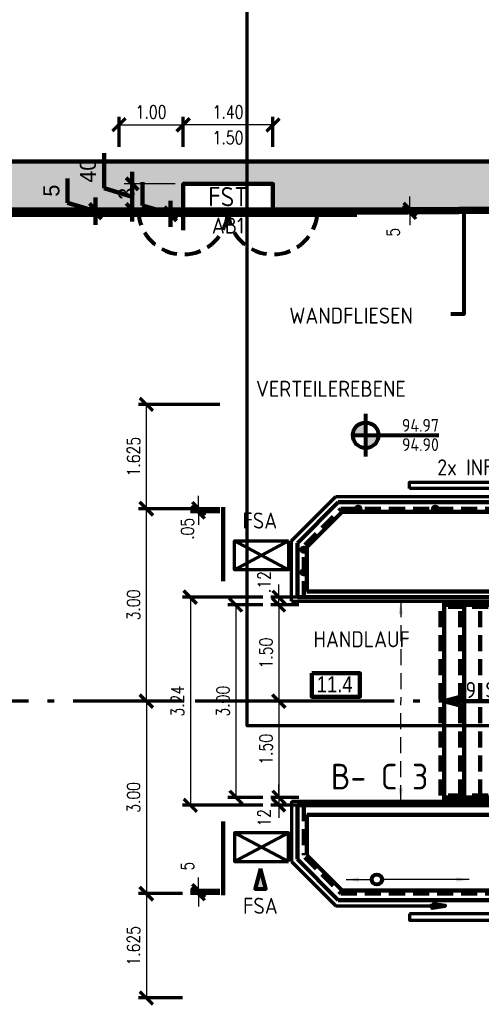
# Model space of a CAD drawing. Header units: metres. Extents: x -21.6 to 59.6, y 15.8 to 46.8.
# Tile 8 of 13: x 20.7 to 27.9, y 22.2 to 37.6. Entities that reach past the tile are written whole.
import ezdxf
from ezdxf.enums import TextEntityAlignment as Align

# ---------------------------------------------------------------- set-up
doc = ezdxf.new("R2010")
doc.units = ezdxf.units.M
doc.linetypes.add('ACAD_ISO10W100', pattern=[18.5, 12, -3, 0.5, -3])
doc.linetypes.add('HIDDEN', pattern=[0.375, 0.25, -0.125])
doc.layers.get('0').update_dxf_attribs({"lineweight": 100})
doc.layers.get('DEFPOINTS').update_dxf_attribs({"lineweight": 0})
for name, color, linetype, lineweight in [('ACHSEN', 8, 'Continuous', 70), ('BEMASSUNG', 7, 'Continuous', 70), ('GBE_Bemassung', 7, 'Continuous', 100), ('GBE_Glas', 8, 'Continuous', 100), ('GBE_Metall', 5, 'Continuous', 70), ('GBE_Treppe_Ansicht', 30, 'Continuous', 100), ('GBE_Wand_Decke_tragend_Ansicht', 7, 'Continuous', 100), ('GBE_Wand_Decke_tragend_Schnitt', 7, 'Continuous', 158), ('GBE_Wand_Decke_tragend_Schraffur', 9, 'Continuous', 40), ('GBE_Wandbelag', 15, 'Continuous', 100), ('NEU_GBE_Raum_Kennziffer', 7, 'Continuous', 100), ('RAUMBEZEICH', 7, 'Continuous', 80), ('TEXTE', 7, 'Continuous', 80), ('ZUBEHÖR', 7, 'Continuous', 70)]:
    doc.layers.add(name, color=color, linetype=linetype, lineweight=lineweight)
doc.styles.add('ArialNarrow_2.5mm', font='ARIALN.TTF', dxfattribs={"height": 0.0025})
doc.styles.add('INTL_ISO_2.5mm', font='INTL_ISO.shx', dxfattribs={"height": 0.0025})
doc.styles.add('INTL_ISO_2.5mm_0', font='INTL_ISO.shx')
doc.styles.add('ISOCP', font='isocp.shx')
doc.styles.add('ROMANS', font='romans.shx', dxfattribs={"width": 0.8})
doc.dimstyles.new('Bau_ST_2.5mm', dxfattribs={"dimtxt": 0.0025, "dimasz": 0.001875, "dimexe": 0.00125, "dimexo": 0.00125, "dimgap": 0.00125, "dimtad": 1, "dimzin": 3, "dimdsep": 46, "dimtxsty": 'INTL_ISO_2.5mm', "dimblk": 'OBLIQUE', "dimcen": 0.09, "dimclrd": 256, "dimadec": 3, "dimazin": 0, "dimtp": 1.8, "dimtm": 1, "dimtfac": 1, "dimtofl": 0, "dimtmove": 1, "dimatfit": 1, "dimfxl": 1, "dimfrac": 2, "dimtolj": 1, "dimtzin": 3, "dimlwd": -1, "dimarcsym": 0})
doc.dimstyles.new('DIMENSION', dxfattribs={"dimtxt": 0.2, "dimasz": 0.2, "dimexe": 0.125, "dimexo": 0.125, "dimgap": 0.1, "dimtad": 1, "dimzin": 4, "dimdsep": 46, "dimtxsty": 'ROMANS', "dimblk": 'OBLIQUE', "dimcen": 0.125, "dimclrd": 256, "dimclre": 256, "dimadec": 0, "dimazin": 0, "dimtfac": 1, "dimtmove": 2, "dimatfit": 3, "dimldrblk": 'OBLIQUE', "dimfxl": 1, "dimtolj": 1, "dimtzin": 4, "dimarcsym": 0})
doc.dimstyles.new('DIMENSION-1', dxfattribs={"dimtxt": 0.2, "dimasz": 0.2, "dimexe": 0.125, "dimexo": 0.125, "dimgap": 0.1, "dimtad": 1, "dimdec": 0, "dimlfac": 100, "dimzin": 4, "dimdsep": 46, "dimtxsty": 'ROMANS', "dimblk": 'OBLIQUE', "dimcen": 0.125, "dimclrd": 256, "dimclre": 256, "dimadec": 0, "dimazin": 0, "dimtfac": 1, "dimtdec": 0, "dimtmove": 2, "dimatfit": 3, "dimldrblk": 'OBLIQUE', "dimfxl": 1, "dimtolj": 1, "dimtzin": 4, "dimarcsym": 0})
doc.dimstyles.new('LEADER', dxfattribs={"dimtxt": 0.25, "dimasz": 0.2, "dimexe": 0.125, "dimexo": 0.125, "dimgap": 0.125, "dimtad": 1, "dimzin": 2, "dimdsep": 46, "dimtxsty": 'ISOCP', "dimcen": 0.09, "dimclrd": 256, "dimclre": 256, "dimadec": 0, "dimazin": 0, "dimtfac": 1, "dimtmove": 0, "dimatfit": 3, "dimfxl": 1, "dimtolj": 1, "dimtzin": 2, "dimarcsym": 0})

# ---------------------------------------------------------------- blocks, each defined once
blk = doc.blocks.new('_OBLIQUE')
at = {"color": 0, "linetype": 'ByBlock'}
blk.add_line((-0.5, -0.5), (0.5, 0.5), dxfattribs=at)
blk = doc.blocks.new('*D205')
at = {"layer": 'BEMASSUNG', "transparency": 16777216}
for p, q in [((8.254, 37.776), (8.254, 46.477)), ((43.754, 34.811), (43.754, 46.477))]:
    blk.add_line(p, q, dxfattribs=at)
at = {"layer": 'BEMASSUNG', "lineweight": -2, "transparency": 16777216}
blk.add_line((8.254, 46.352), (43.754, 46.352), dxfattribs=at)
at = {"layer": 'DEFPOINTS', "color": 0, "transparency": 16777216}
for p in [(43.754, 46.352), (8.254, 37.651), (43.754, 34.686)]:
    blk.add_point(p, dxfattribs=at)
at = {"layer": 'BEMASSUNG', "lineweight": -2, "transparency": 16777216, "xscale": 0.2, "yscale": 0.2, "zscale": 0.2, "rotation": 180}
blk.add_blockref('_OBLIQUE', (8.254, 46.352), dxfattribs=at)
at = {"layer": 'BEMASSUNG', "lineweight": -2, "transparency": 16777216, "xscale": 0.2, "yscale": 0.2, "zscale": 0.2}
blk.add_blockref('_OBLIQUE', (43.754, 46.352), dxfattribs=at)
at = {"layer": 'BEMASSUNG', "color": 0, "transparency": 16777216, "insert": (26.004, 46.552), "char_height": 0.2, "attachment_point": 5, "style": 'ROMANS'}
blk.add_mtext('\\A1;\\H1x;\\W0.8;BLOCK 7', dxfattribs=at)
blk = doc.blocks.new('*D209')
at = {"layer": 'BEMASSUNG', "transparency": 16777216}
for p, q in [((22.243, 35.576), (22.243, 36.047)), ((23.243, 35.576), (23.243, 36.047))]:
    blk.add_line(p, q, dxfattribs=at)
at = {"layer": 'BEMASSUNG', "lineweight": -2, "transparency": 16777216}
blk.add_line((22.243, 35.922), (23.243, 35.922), dxfattribs=at)
at = {"layer": 'DEFPOINTS', "color": 0, "transparency": 16777216}
for p in [(23.243, 35.922), (22.243, 35.451), (23.243, 35.451)]:
    blk.add_point(p, dxfattribs=at)
at = {"layer": 'BEMASSUNG', "lineweight": -2, "transparency": 16777216, "xscale": 0.2, "yscale": 0.2, "zscale": 0.2, "rotation": 180}
blk.add_blockref('_OBLIQUE', (22.243, 35.922), dxfattribs=at)
at = {"layer": 'BEMASSUNG', "lineweight": -2, "transparency": 16777216, "xscale": 0.2, "yscale": 0.2, "zscale": 0.2}
blk.add_blockref('_OBLIQUE', (23.243, 35.922), dxfattribs=at)
at = {"layer": 'BEMASSUNG', "color": 0, "transparency": 16777216, "insert": (22.743, 36.122), "char_height": 0.2, "attachment_point": 5, "style": 'ROMANS'}
blk.add_mtext('\\A1;\\H1x;\\W0.8;1.00', dxfattribs=at)
blk = doc.blocks.new('*D211')
at = {"layer": 'BEMASSUNG', "transparency": 16777216}
for p, q in [((23.243, 35.576), (23.243, 36.047)), ((24.643, 35.576), (24.643, 36.047))]:
    blk.add_line(p, q, dxfattribs=at)
at = {"layer": 'BEMASSUNG', "lineweight": -2, "transparency": 16777216}
blk.add_line((24.643, 35.922), (23.243, 35.922), dxfattribs=at)
at = {"layer": 'DEFPOINTS', "color": 0, "transparency": 16777216}
for p in [(23.243, 35.922), (23.243, 35.451), (24.643, 35.451)]:
    blk.add_point(p, dxfattribs=at)
at = {"layer": 'BEMASSUNG', "lineweight": -2, "transparency": 16777216, "xscale": 0.2, "yscale": 0.2, "zscale": 0.2, "rotation": 180}
blk.add_blockref('_OBLIQUE', (23.243, 35.922), dxfattribs=at)
at = {"layer": 'BEMASSUNG', "lineweight": -2, "transparency": 16777216, "xscale": 0.2, "yscale": 0.2, "zscale": 0.2}
blk.add_blockref('_OBLIQUE', (24.643, 35.922), dxfattribs=at)
at = {"layer": 'BEMASSUNG', "color": 0, "transparency": 16777216, "char_height": 0.2, "attachment_point": 5, "style": 'ROMANS'}
for s, insert in [('\\A1;\\H1x;\\W0.8;1.40', (23.943, 36.122)), ('\\A1;\\H1x;\\W0.8;1.50', (23.943, 35.722))]:
    blk.add_mtext(s, dxfattribs=dict(at, insert=insert))
blk = doc.blocks.new('*D213')
at = {"layer": 'BEMASSUNG', "transparency": 16777216}
for p, q in [((24.485, 28.437), (23.939, 28.437)), ((24.485, 25.437), (23.939, 25.437))]:
    blk.add_line(p, q, dxfattribs=at)
at = {"layer": 'BEMASSUNG', "lineweight": -2, "transparency": 16777216}
blk.add_line((24.064, 28.437), (24.064, 25.437), dxfattribs=at)
at = {"layer": 'DEFPOINTS', "color": 0, "transparency": 16777216}
for p in [(24.61, 28.437), (24.064, 25.437), (24.61, 25.437)]:
    blk.add_point(p, dxfattribs=at)
at = {"layer": 'BEMASSUNG', "lineweight": -2, "transparency": 16777216, "xscale": 0.2, "yscale": 0.2, "zscale": 0.2}
for p, rotation in [((24.064, 28.437), 90), ((24.064, 25.437), 270)]:
    blk.add_blockref('_OBLIQUE', p, dxfattribs=dict(at, rotation=rotation))
at = {"layer": 'BEMASSUNG', "color": 0, "transparency": 16777216, "insert": (23.864, 26.937), "char_height": 0.2, "attachment_point": 5, "rotation": 90, "style": 'ROMANS'}
blk.add_mtext('\\A1;\\H1x;\\W0.8;3.00', dxfattribs=at)
blk = doc.blocks.new('*D215')
at = {"layer": 'BEMASSUNG', "transparency": 16777216}
for p, q in [((25.048, 28.437), (24.61, 28.437)), ((26.402, 26.937), (24.61, 26.937))]:
    blk.add_line(p, q, dxfattribs=at)
at = {"layer": 'BEMASSUNG', "lineweight": -2, "transparency": 16777216}
blk.add_line((24.735, 28.437), (24.735, 26.937), dxfattribs=at)
at = {"layer": 'DEFPOINTS', "color": 0, "transparency": 16777216}
for p in [(25.173, 28.437), (24.735, 26.937), (26.527, 26.937)]:
    blk.add_point(p, dxfattribs=at)
at = {"layer": 'BEMASSUNG', "lineweight": -2, "transparency": 16777216, "xscale": 0.2, "yscale": 0.2, "zscale": 0.2}
for p, rotation in [((24.735, 28.437), 90), ((24.735, 26.937), 270)]:
    blk.add_blockref('_OBLIQUE', p, dxfattribs=dict(at, rotation=rotation))
at = {"layer": 'BEMASSUNG', "color": 0, "transparency": 16777216, "insert": (24.535, 27.687), "char_height": 0.2, "attachment_point": 5, "rotation": 90, "style": 'ROMANS'}
blk.add_mtext('\\A1;\\H1x;\\W0.8;1.50', dxfattribs=at)
blk = doc.blocks.new('*D217')
at = {"layer": 'BEMASSUNG', "transparency": 16777216}
for p, q in [((26.402, 26.937), (24.61, 26.937)), ((25.048, 25.437), (24.61, 25.437))]:
    blk.add_line(p, q, dxfattribs=at)
at = {"layer": 'BEMASSUNG', "lineweight": -2, "transparency": 16777216}
blk.add_line((24.735, 26.937), (24.735, 25.437), dxfattribs=at)
at = {"layer": 'DEFPOINTS', "color": 0, "transparency": 16777216}
for p in [(26.527, 26.937), (24.735, 25.437), (25.173, 25.437)]:
    blk.add_point(p, dxfattribs=at)
at = {"layer": 'BEMASSUNG', "lineweight": -2, "transparency": 16777216, "xscale": 0.2, "yscale": 0.2, "zscale": 0.2}
for p, rotation in [((24.735, 26.937), 90), ((24.735, 25.437), 270)]:
    blk.add_blockref('_OBLIQUE', p, dxfattribs=dict(at, rotation=rotation))
at = {"layer": 'BEMASSUNG', "color": 0, "transparency": 16777216, "insert": (24.535, 26.187), "char_height": 0.2, "attachment_point": 5, "rotation": 90, "style": 'ROMANS'}
blk.add_mtext('\\A1;\\H1x;\\W0.8;1.50', dxfattribs=at)
blk = doc.blocks.new('*D219')
at = {"layer": 'BEMASSUNG', "lineweight": -2, "transparency": 16777216}
for p, q in [((24.735, 28.557), (24.735, 28.757)), ((24.735, 28.437), (24.735, 28.557)), ((24.735, 28.437), (24.735, 28.237))]:
    blk.add_line(p, q, dxfattribs=at)
at = {"layer": 'BEMASSUNG', "transparency": 16777216}
for p, q in [((25.048, 28.557), (24.61, 28.557)), ((25.048, 28.437), (24.61, 28.437))]:
    blk.add_line(p, q, dxfattribs=at)
at = {"layer": 'DEFPOINTS', "color": 0, "transparency": 16777216}
for p in [(24.735, 28.557), (25.173, 28.557), (25.173, 28.437)]:
    blk.add_point(p, dxfattribs=at)
at = {"layer": 'BEMASSUNG', "lineweight": -2, "transparency": 16777216, "xscale": 0.2, "yscale": 0.2, "zscale": 0.2}
for p, rotation in [((24.735, 28.557), 270), ((24.735, 28.437), 90)]:
    blk.add_blockref('_OBLIQUE', p, dxfattribs=dict(at, rotation=rotation))
at = {"layer": 'BEMASSUNG', "color": 0, "transparency": 16777216, "insert": (24.505, 28.792), "char_height": 0.2, "attachment_point": 5, "rotation": 90, "style": 'ROMANS'}
blk.add_mtext('\\A1;\\H1x;\\W0.8;.12', dxfattribs=at)
blk = doc.blocks.new('*D221')
at = {"layer": 'BEMASSUNG', "lineweight": -2, "transparency": 16777216}
for p, q in [((24.735, 25.437), (24.735, 25.637)), ((24.735, 25.437), (24.735, 25.317)), ((24.735, 25.317), (24.735, 25.117))]:
    blk.add_line(p, q, dxfattribs=at)
at = {"layer": 'BEMASSUNG', "transparency": 16777216}
for p, q in [((25.048, 25.437), (24.61, 25.437)), ((25.048, 25.317), (24.61, 25.317))]:
    blk.add_line(p, q, dxfattribs=at)
at = {"layer": 'DEFPOINTS', "color": 0, "transparency": 16777216}
for p in [(25.173, 25.437), (24.735, 25.317), (25.173, 25.317)]:
    blk.add_point(p, dxfattribs=at)
at = {"layer": 'BEMASSUNG', "lineweight": -2, "transparency": 16777216, "xscale": 0.2, "yscale": 0.2, "zscale": 0.2}
for p, rotation in [((24.735, 25.437), 270), ((24.735, 25.317), 90)]:
    blk.add_blockref('_OBLIQUE', p, dxfattribs=dict(at, rotation=rotation))
at = {"layer": 'BEMASSUNG', "color": 0, "transparency": 16777216, "insert": (24.505, 25.12), "char_height": 0.2, "attachment_point": 5, "rotation": 90, "style": 'ROMANS'}
blk.add_mtext('\\A1;\\H1x;\\W0.8;12', dxfattribs=at)
blk = doc.blocks.new('*D223')
at = {"layer": 'BEMASSUNG', "transparency": 16777216}
for p, q in [((24.485, 28.557), (23.231, 28.557)), ((24.485, 25.317), (23.231, 25.317))]:
    blk.add_line(p, q, dxfattribs=at)
at = {"layer": 'BEMASSUNG', "lineweight": -2, "transparency": 16777216}
blk.add_line((23.356, 28.557), (23.356, 25.317), dxfattribs=at)
at = {"layer": 'DEFPOINTS', "color": 0, "transparency": 16777216}
for p in [(24.61, 28.557), (23.356, 25.317), (24.61, 25.317)]:
    blk.add_point(p, dxfattribs=at)
at = {"layer": 'BEMASSUNG', "lineweight": -2, "transparency": 16777216, "xscale": 0.2, "yscale": 0.2, "zscale": 0.2}
for p, rotation in [((23.356, 28.557), 90), ((23.356, 25.317), 270)]:
    blk.add_blockref('_OBLIQUE', p, dxfattribs=dict(at, rotation=rotation))
at = {"layer": 'BEMASSUNG', "color": 0, "transparency": 16777216, "insert": (23.156, 26.937), "char_height": 0.2, "attachment_point": 5, "rotation": 90, "style": 'ROMANS'}
blk.add_mtext('\\A1;\\H1x;\\W0.8;3.24', dxfattribs=at)
blk = doc.blocks.new('*D225')
at = {"layer": 'BEMASSUNG', "transparency": 16777216}
for p, q in [((23.231, 29.937), (22.545, 29.937)), ((23.231, 26.937), (22.545, 26.937))]:
    blk.add_line(p, q, dxfattribs=at)
at = {"layer": 'BEMASSUNG', "lineweight": -2, "transparency": 16777216}
blk.add_line((22.67, 26.937), (22.67, 29.937), dxfattribs=at)
at = {"layer": 'DEFPOINTS', "color": 0, "transparency": 16777216}
for p in [(22.67, 29.937), (23.356, 29.937), (23.356, 26.937)]:
    blk.add_point(p, dxfattribs=at)
at = {"layer": 'BEMASSUNG', "lineweight": -2, "transparency": 16777216, "xscale": 0.2, "yscale": 0.2, "zscale": 0.2}
for p, rotation in [((22.67, 29.937), 90), ((22.67, 26.937), 270)]:
    blk.add_blockref('_OBLIQUE', p, dxfattribs=dict(at, rotation=rotation))
at = {"layer": 'BEMASSUNG', "color": 0, "transparency": 16777216, "insert": (22.47, 28.437), "char_height": 0.2, "attachment_point": 5, "rotation": 90, "style": 'ROMANS'}
blk.add_mtext('\\A1;\\H1x;\\W0.8;3.00', dxfattribs=at)
blk = doc.blocks.new('*D227')
at = {"layer": 'BEMASSUNG', "transparency": 16777216}
for p, q in [((23.231, 26.937), (22.545, 26.937)), ((23.231, 23.937), (22.545, 23.937))]:
    blk.add_line(p, q, dxfattribs=at)
at = {"layer": 'BEMASSUNG', "lineweight": -2, "transparency": 16777216}
blk.add_line((22.67, 26.937), (22.67, 23.937), dxfattribs=at)
at = {"layer": 'DEFPOINTS', "color": 0, "transparency": 16777216}
for p in [(23.356, 26.937), (22.67, 23.937), (23.356, 23.937)]:
    blk.add_point(p, dxfattribs=at)
at = {"layer": 'BEMASSUNG', "lineweight": -2, "transparency": 16777216, "xscale": 0.2, "yscale": 0.2, "zscale": 0.2}
for p, rotation in [((22.67, 26.937), 90), ((22.67, 23.937), 270)]:
    blk.add_blockref('_OBLIQUE', p, dxfattribs=dict(at, rotation=rotation))
at = {"layer": 'BEMASSUNG', "color": 0, "transparency": 16777216, "insert": (22.47, 25.437), "char_height": 0.2, "attachment_point": 5, "rotation": 90, "style": 'ROMANS'}
blk.add_mtext('\\A1;\\H1x;\\W0.8;3.00', dxfattribs=at)
blk = doc.blocks.new('*D229')
at = {"layer": 'BEMASSUNG', "lineweight": -2, "transparency": 16777216}
for p, q in [((23.481, 29.937), (23.481, 30.137)), ((23.481, 29.887), (23.481, 29.937)), ((23.481, 29.887), (23.481, 29.687))]:
    blk.add_line(p, q, dxfattribs=at)
at = {"layer": 'BEMASSUNG', "transparency": 16777216}
for p, q in [((23.815, 29.937), (23.356, 29.937)), ((23.815, 29.887), (23.356, 29.887))]:
    blk.add_line(p, q, dxfattribs=at)
at = {"layer": 'DEFPOINTS', "color": 0, "transparency": 16777216}
for p in [(23.481, 29.937), (23.94, 29.937), (23.94, 29.887)]:
    blk.add_point(p, dxfattribs=at)
at = {"layer": 'BEMASSUNG', "lineweight": -2, "transparency": 16777216, "xscale": 0.2, "yscale": 0.2, "zscale": 0.2}
for p, rotation in [((23.481, 29.937), 270), ((23.481, 29.887), 90)]:
    blk.add_blockref('_OBLIQUE', p, dxfattribs=dict(at, rotation=rotation))
at = {"layer": 'BEMASSUNG', "color": 0, "transparency": 16777216, "insert": (23.31, 29.623), "char_height": 0.2, "attachment_point": 5, "rotation": 90, "style": 'ROMANS'}
blk.add_mtext('\\A1;\\H1x;\\W0.8;.05', dxfattribs=at)
blk = doc.blocks.new('*D231')
at = {"layer": 'BEMASSUNG', "transparency": 16777216}
for p, q in [((23.815, 31.562), (22.545, 31.562)), ((23.815, 29.937), (22.545, 29.937))]:
    blk.add_line(p, q, dxfattribs=at)
at = {"layer": 'BEMASSUNG', "lineweight": -2, "transparency": 16777216}
blk.add_line((22.67, 29.937), (22.67, 31.562), dxfattribs=at)
at = {"layer": 'DEFPOINTS', "color": 0, "transparency": 16777216}
for p in [(22.67, 31.562), (23.94, 31.562), (23.94, 29.937)]:
    blk.add_point(p, dxfattribs=at)
at = {"layer": 'BEMASSUNG', "lineweight": -2, "transparency": 16777216, "xscale": 0.2, "yscale": 0.2, "zscale": 0.2}
for p, rotation in [((22.67, 31.562), 90), ((22.67, 29.937), 270)]:
    blk.add_blockref('_OBLIQUE', p, dxfattribs=dict(at, rotation=rotation))
at = {"layer": 'BEMASSUNG', "color": 0, "transparency": 16777216, "insert": (22.47, 30.749), "char_height": 0.2, "attachment_point": 5, "rotation": 90, "style": 'ROMANS'}
blk.add_mtext('\\A1;\\H1x;\\W0.8;1.625', dxfattribs=at)
blk = doc.blocks.new('*D233')
at = {"layer": 'BEMASSUNG', "lineweight": -2, "transparency": 16777216}
for p, q in [((23.481, 23.987), (23.481, 24.187)), ((23.481, 23.987), (23.481, 23.937)), ((23.481, 23.937), (23.481, 23.737))]:
    blk.add_line(p, q, dxfattribs=at)
at = {"layer": 'BEMASSUNG', "transparency": 16777216}
for p, q in [((23.815, 23.987), (23.356, 23.987)), ((23.815, 23.937), (23.356, 23.937))]:
    blk.add_line(p, q, dxfattribs=at)
at = {"layer": 'DEFPOINTS', "color": 0, "transparency": 16777216}
for p in [(23.94, 23.987), (23.481, 23.937), (23.94, 23.937)]:
    blk.add_point(p, dxfattribs=at)
at = {"layer": 'BEMASSUNG', "lineweight": -2, "transparency": 16777216, "xscale": 0.2, "yscale": 0.2, "zscale": 0.2}
for p, rotation in [((23.481, 23.987), 270), ((23.481, 23.937), 90)]:
    blk.add_blockref('_OBLIQUE', p, dxfattribs=dict(at, rotation=rotation))
at = {"layer": 'BEMASSUNG', "color": 0, "transparency": 16777216, "insert": (23.31, 24.366), "char_height": 0.2, "attachment_point": 5, "rotation": 90, "style": 'ROMANS'}
blk.add_mtext('\\A1;\\H1x;\\W0.8;5', dxfattribs=at)
blk = doc.blocks.new('*D235')
at = {"layer": 'BEMASSUNG', "transparency": 16777216}
for p, q in [((23.231, 23.937), (22.545, 23.937)), ((23.231, 22.312), (22.545, 22.312))]:
    blk.add_line(p, q, dxfattribs=at)
at = {"layer": 'BEMASSUNG', "lineweight": -2, "transparency": 16777216}
blk.add_line((22.67, 23.937), (22.67, 22.312), dxfattribs=at)
at = {"layer": 'DEFPOINTS', "color": 0, "transparency": 16777216}
for p in [(23.356, 23.937), (22.67, 22.312), (23.356, 22.312)]:
    blk.add_point(p, dxfattribs=at)
at = {"layer": 'BEMASSUNG', "lineweight": -2, "transparency": 16777216, "xscale": 0.2, "yscale": 0.2, "zscale": 0.2}
for p, rotation in [((22.67, 23.937), 90), ((22.67, 22.312), 270)]:
    blk.add_blockref('_OBLIQUE', p, dxfattribs=dict(at, rotation=rotation))
at = {"layer": 'BEMASSUNG', "color": 0, "transparency": 16777216, "insert": (22.47, 23.124), "char_height": 0.2, "attachment_point": 5, "rotation": 90, "style": 'ROMANS'}
blk.add_mtext('\\A1;\\H1x;\\W0.8;1.625', dxfattribs=at)
blk = doc.blocks.new('*D319')
at = {"layer": 'BEMASSUNG', "lineweight": -2, "transparency": 16777216}
for p, q in [((26.776, 34.606), (26.776, 34.806)), ((26.776, 34.556), (26.776, 34.606)), ((26.776, 34.556), (26.776, 34.356))]:
    blk.add_line(p, q, dxfattribs=at)
at = {"layer": 'BEMASSUNG', "transparency": 16777216}
for p, q in [((26.791, 34.606), (26.651, 34.606)), ((26.791, 34.556), (26.651, 34.556))]:
    blk.add_line(p, q, dxfattribs=at)
at = {"layer": 'DEFPOINTS', "color": 0, "transparency": 16777216}
for p in [(26.776, 34.606), (26.916, 34.606), (26.916, 34.556)]:
    blk.add_point(p, dxfattribs=at)
at = {"layer": 'BEMASSUNG', "lineweight": -2, "transparency": 16777216, "xscale": 0.2, "yscale": 0.2, "zscale": 0.2}
for p, rotation in [((26.776, 34.606), 270), ((26.776, 34.556), 90)]:
    blk.add_blockref('_OBLIQUE', p, dxfattribs=dict(at, rotation=rotation))
at = {"layer": 'BEMASSUNG', "color": 0, "transparency": 16777216, "insert": (26.516, 34.246), "char_height": 0.2, "attachment_point": 5, "rotation": 90, "style": 'ROMANS'}
blk.add_mtext('\\A1;\\H1x;\\W0.8;5', dxfattribs=at)
blk = doc.blocks.new('*D325')
at = {"layer": 'DEFPOINTS', "color": 0, "transparency": 16777216}
for p in [(21.877, 34.551), (23.243, 34.601), (23.243, 34.551)]:
    blk.add_point(p, dxfattribs=at)
at = {"layer": 'GBE_Bemassung', "transparency": 16777216}
for p, q in [((21.44, 34.707), (21.44, 35.082)), ((21.877, 34.576), (21.44, 34.707)), ((21.877, 34.601), (21.877, 34.788)), ((21.877, 34.601), (21.877, 34.551)), ((21.877, 34.551), (21.877, 34.363))]:
    blk.add_line(p, q, dxfattribs=at)
at = {"layer": 'GBE_Bemassung', "color": 0, "lineweight": -2, "transparency": 16777216}
for p, q in [((23.118, 34.601), (21.752, 34.601)), ((23.118, 34.551), (21.752, 34.551))]:
    blk.add_line(p, q, dxfattribs=at)
at = {"layer": 'GBE_Bemassung', "transparency": 16777216, "xscale": 0.1875, "yscale": 0.1875, "zscale": 0.1875}
for p, rotation in [((21.877, 34.601), 270), ((21.877, 34.551), 90)]:
    blk.add_blockref('_OBLIQUE', p, dxfattribs=dict(at, rotation=rotation))
at = {"layer": 'GBE_Bemassung', "color": 0, "transparency": 16777216, "insert": (21.19, 34.895), "char_height": 0.25, "attachment_point": 5, "rotation": 90, "style": 'INTL_ISO_2.5mm_0'}
blk.add_mtext('\\A1;\\H0.25;5', dxfattribs=at)
blk = doc.blocks.new('*D327')
at = {"layer": 'DEFPOINTS', "color": 0, "transparency": 16777216}
for p in [(23.243, 34.551), (23.047, 34.519), (23.243, 34.519)]:
    blk.add_point(p, dxfattribs=at)
at = {"layer": 'GBE_Bemassung', "transparency": 16777216}
for p, q in [((22.609, 34.666), (22.609, 35.028)), ((23.047, 34.551), (23.047, 34.738)), ((23.047, 34.535), (22.609, 34.666)), ((23.047, 34.551), (23.047, 34.519)), ((23.047, 34.519), (23.047, 34.331))]:
    blk.add_line(p, q, dxfattribs=at)
at = {"layer": 'GBE_Bemassung', "color": 0, "lineweight": -2, "transparency": 16777216}
for p, q in [((23.118, 34.551), (22.922, 34.551)), ((23.118, 34.519), (22.922, 34.519))]:
    blk.add_line(p, q, dxfattribs=at)
at = {"layer": 'GBE_Bemassung', "transparency": 16777216, "xscale": 0.1875, "yscale": 0.1875, "zscale": 0.1875}
for p, rotation in [((23.047, 34.551), 270), ((23.047, 34.519), 90)]:
    blk.add_blockref('_OBLIQUE', p, dxfattribs=dict(at, rotation=rotation))
at = {"layer": 'GBE_Bemassung', "color": 0, "transparency": 16777216, "insert": (22.359, 34.847), "char_height": 0.25, "attachment_point": 5, "rotation": 90, "style": 'INTL_ISO_2.5mm_0'}
blk.add_mtext('\\A1;\\H0.25;3', dxfattribs=at)
blk = doc.blocks.new('*D329')
at = {"layer": 'DEFPOINTS', "color": 0, "transparency": 16777216}
for p in [(22.447, 35.001), (23.243, 35.001), (23.243, 34.601)]:
    blk.add_point(p, dxfattribs=at)
at = {"layer": 'GBE_Bemassung', "transparency": 16777216}
for p, q in [((22.009, 34.932), (22.009, 35.48)), ((22.447, 35.001), (22.447, 35.188)), ((22.447, 34.601), (22.447, 35.001)), ((22.447, 34.801), (22.009, 34.932)), ((22.447, 34.601), (22.447, 34.413))]:
    blk.add_line(p, q, dxfattribs=at)
at = {"layer": 'GBE_Bemassung', "color": 0, "lineweight": -2, "transparency": 16777216}
for p, q in [((23.118, 35.001), (22.322, 35.001)), ((23.118, 34.601), (22.322, 34.601))]:
    blk.add_line(p, q, dxfattribs=at)
at = {"layer": 'GBE_Bemassung', "transparency": 16777216, "xscale": 0.1875, "yscale": 0.1875, "zscale": 0.1875}
for p, rotation in [((22.447, 35.001), 270), ((22.447, 34.601), 90)]:
    blk.add_blockref('_OBLIQUE', p, dxfattribs=dict(at, rotation=rotation))
at = {"layer": 'GBE_Bemassung', "color": 0, "transparency": 16777216, "insert": (21.759, 35.206), "char_height": 0.25, "attachment_point": 5, "rotation": 90, "style": 'INTL_ISO_2.5mm_0'}
blk.add_mtext('\\A1;\\H0.25;40', dxfattribs=at)

msp = doc.modelspace()

# ---------------------------------------------------------------- hatches: boundary and pattern name
at = {"layer": 'GBE_Metall'}
h = msp.add_hatch(color=256, dxfattribs=at)
h.paths.add_polyline_path([(25.9732, 29.897), (25.9732, 29.977, 0.4142136), (25.9332, 29.937, 0.4142136)], flags=16)
h.paths.add_polyline_path([(25.9732, 29.977), (25.9732, 29.897, 1)], flags=16)
h = msp.add_hatch(color=256, dxfattribs=at)
h.paths.add_polyline_path([(27.1732, 29.897), (27.1732, 29.977, 0.4142136), (27.1332, 29.937, 0.4142136)], flags=16)
h.paths.add_polyline_path([(27.1732, 29.977), (27.1732, 29.897, 1)], flags=16)
h = msp.add_hatch(color=256, dxfattribs=at)
h.paths.add_polyline_path([(25.1232, 29.2573), (25.1232, 29.3373, 0.4142136), (25.0832, 29.2973, 0.4142136)], flags=16)
h.paths.add_polyline_path([(25.1232, 29.3373), (25.1232, 29.2573, 1)], flags=16)
h = msp.add_hatch(color=256, dxfattribs=at)
edge = h.paths.add_edge_path()
edge.add_arc((25.1232, 28.9473), 0.04, 0, 360)
at = {"layer": 'GBE_Treppe_Ansicht'}
msp.add_hatch(color=256, dxfattribs=at).paths.add_polyline_path([(27.6223, 26.8542), (27.3132, 26.937), (27.6223, 27.0198)])
at = {"layer": 'GBE_Wand_Decke_tragend_Schnitt'}
msp.add_hatch(color=256, dxfattribs=at).paths.add_polyline_path([(27.1252, 23.7137), (27.1252, 23.7803), (27.3252, 23.747)])
at = {"layer": 'GBE_Wand_Decke_tragend_Schraffur'}
msp.add_hatch(color=256, dxfattribs=at).paths.add_polyline_path([(18.3432, 34.601), (18.3432, 36.6715), (18.8432, 37.554), (18.8432, 35.351), (28.0362, 35.351), (28.44, 35.7635), (37.9502, 35.811), (40.0993, 35.7242), (39.9848, 34.707), (25.9502, 34.601), (25.3414, 34.601), (24.6432, 34.601), (24.6432, 35.001), (23.2432, 35.001), (23.2432, 34.601), (22.5432, 34.601)])
at = {"layer": 'TEXTE'}
h = msp.add_hatch(color=256, dxfattribs=at)
h.paths.add_polyline_path([(25.8882, 31.082), (26.0882, 31.082), (26.0882, 31.282, 0.4142136)])
h.paths.add_polyline_path([(26.0882, 30.882, 0.4142136), (26.2882, 31.082), (26.0882, 31.082)])
msp.add_hatch(color=256, dxfattribs=at).paths.add_polyline_path([(24.3641, 24.0132), (24.4469, 24.3223), (24.5297, 24.0132)])

# ---------------------------------------------------------------- linework, layer by layer
at = {"lineweight": 70, "flags": 128}
msp.add_lwpolyline([(24.2392, 44.0698), (50.2264, 44.0698), (50.2264, 26.5539), (24.2392, 26.5539), (24.2392, 44.0698)], close=True, dxfattribs=at)
at = {"layer": 'ACHSEN', "linetype": 'ACAD_ISO10W100', "ltscale": 0.1}
msp.add_line((36.0302, 26.937), (6.8132, 26.937), dxfattribs=at)
at = {"layer": 'GBE_Bemassung'}
msp.add_line((23.2432, 34.601), (23.2432, 34.279), dxfattribs=at)
at = {"layer": 'GBE_Glas', "linetype": 'HIDDEN'}
for p, q in [((25.1378, 29.3729), (25.7019, 29.937)), ((25.7019, 29.937), (32.1232, 29.937)), ((25.1232, 28.557), (25.1232, 29.3376)), ((25.1232, 25.317), (25.1232, 24.5364)), ((25.1378, 24.501), (25.7019, 23.937)), ((25.7019, 23.937), (32.1232, 23.937))]:
    msp.add_line(p, q, dxfattribs=at)
at = {"layer": 'GBE_Metall'}
for p, q in [((24.9332, 29.437), (25.6232, 30.127)), ((25.6232, 30.127), (32.1232, 30.127)), ((24.9332, 28.497), (24.9332, 29.437)), ((24.9332, 28.497), (35.1232, 28.497)), ((24.9332, 25.377), (35.1232, 25.377)), ((24.9332, 25.377), (24.9332, 24.437)), ((24.9332, 24.437), (25.6232, 23.747)), ((25.6232, 23.747), (27.1252, 23.747))]:
    msp.add_line(p, q, dxfattribs=at)
for centre in [(25.9732, 29.937), (27.1732, 29.937), (25.1232, 29.2973), (25.1232, 28.9473)]:
    msp.add_circle(centre, 0.04, dxfattribs=at)
at = {"layer": 'GBE_Treppe_Ansicht', "linetype": 'HIDDEN'}
for p, q in [((35.1232, 28.407), (27.2532, 28.407)), ((27.2532, 25.467), (27.2532, 28.407)), ((27.5632, 25.467), (27.5632, 28.407)), ((27.8732, 25.467), (27.8732, 28.407)), ((35.1232, 25.467), (27.2532, 25.467))]:
    msp.add_line(p, q, dxfattribs=at)
at = {"layer": 'GBE_Treppe_Ansicht'}
for p, q in [((27.3132, 25.377), (27.3132, 28.497)), ((35.1232, 28.437), (27.3132, 28.437)), ((27.6232, 25.467), (27.6232, 28.407)), ((27.3132, 26.937), (29.7932, 26.937)), ((35.1232, 25.437), (27.3132, 25.437))]:
    msp.add_line(p, q, dxfattribs=at)
at = {"layer": 'GBE_Treppe_Ansicht', "flags": 128}
msp.add_lwpolyline([(27.3132, 26.937), (27.6223, 26.8542), (27.6223, 27.0198), (27.3132, 26.937)], close=True, dxfattribs=at)
at = {"layer": 'GBE_Wand_Decke_tragend_Ansicht'}
for p, q in [((25.0232, 29.3997), (25.6604, 30.037)), ((25.6604, 30.037), (32.1232, 30.037)), ((25.1732, 29.3376), (25.7226, 29.887)), ((25.7226, 29.887), (32.1188, 29.887)), ((25.0232, 28.557), (25.0232, 29.3997)), ((25.1732, 28.647), (25.1732, 29.3376)), ((25.0232, 28.557), (35.1232, 28.557)), ((25.1732, 28.647), (35.1232, 28.647)), ((25.0232, 25.317), (35.1232, 25.317)), ((25.0232, 25.317), (25.0232, 24.4743)), ((25.1732, 25.167), (25.1732, 24.5364)), ((25.1732, 25.167), (35.1232, 25.167)), ((25.0232, 24.4743), (25.6604, 23.837)), ((25.1732, 24.5364), (25.7226, 23.987)), ((25.6604, 23.837), (32.1232, 23.837))]:
    msp.add_line(p, q, dxfattribs=at)
at = {"layer": 'GBE_Wand_Decke_tragend_Schnitt'}
for p, q in [((25.9499, 34.601), (43.7284, 34.7353)), ((18.2932, 34.551), (25.9502, 34.551)), ((18.3432, 34.601), (25.9502, 34.601)), ((18.2932, 34.519), (25.9502, 34.519)), ((23.8652, 28.8103), (23.8652, 29.9603)), ((23.8652, 25.0637), (23.8652, 23.9137))]:
    msp.add_line(p, q, dxfattribs=at)
at = {"layer": 'GBE_Wand_Decke_tragend_Schnitt', "flags": 128}
for points in [[(28.44, 35.7635), (28.0362, 35.351), (18.8432, 35.351), (18.8432, 46.4346)], [(24.6432, 34.601), (24.6432, 35.001), (23.2432, 35.001), (23.2432, 34.601)], [(27.1252, 23.7803), (27.1252, 23.7137), (27.3252, 23.747), (27.1252, 23.7803)]]:
    msp.add_lwpolyline(points, dxfattribs=at)
at = {"layer": 'GBE_Wandbelag'}
for p, q in [((25.9502, 34.551), (29.0977, 34.5667)), ((25.7226, 23.987), (34.553, 23.987))]:
    msp.add_line(p, q, dxfattribs=at)
at = {"layer": 'NEU_GBE_Raum_Kennziffer', "flags": 128}
msp.add_lwpolyline([(25.2487, 27.3731), (25.9983, 27.3731), (25.9983, 27.0048), (25.2487, 27.0048), (25.2487, 27.3731)], close=True, dxfattribs=at)
at = {"layer": 'TEXTE'}
for p, q in [((26.0882, 31.4153), (26.0882, 30.7487)), ((25.9082, 31.082), (27.2282, 31.082))]:
    msp.add_line(p, q, dxfattribs=at)
at = {"layer": 'TEXTE', "flags": 128}
msp.add_lwpolyline([(27.6179, 34.5593), (27.6179, 32.972), (27.4182, 32.972)], dxfattribs=at)
msp.add_lwpolyline([(24.4469, 24.3223), (24.3641, 24.0132), (24.5297, 24.0132), (24.4469, 24.3223)], close=True, dxfattribs=at)
at = {"layer": 'TEXTE'}
for centre, radius in [((26.0882, 31.082), 0.2), ((26.2632, 24.157), 0.08)]:
    msp.add_circle(centre, radius, dxfattribs=at)
at = {"layer": 'TEXTE', "linetype": 'HIDDEN'}
for centre in [(23.2432, 34.601), (24.6414, 34.601)]:
    msp.add_arc(centre, 0.7, 180, 0, dxfattribs=at)
at = {"layer": 'ZUBEHÖR'}
for p, q in [((24.0432, 29.437), (24.8832, 28.987)), ((24.8832, 29.437), (24.0432, 28.987)), ((24.0432, 24.437), (24.8832, 24.887)), ((24.8832, 24.437), (24.0432, 24.887))]:
    msp.add_line(p, q, dxfattribs=at)
at = {"layer": 'ZUBEHÖR', "flags": 128}
for points in [[(26.7732, 30.252), (26.7732, 30.352), (29.5232, 30.352), (29.5232, 30.252), (26.7732, 30.252)], [(24.8832, 29.437), (24.8832, 28.987), (24.0432, 28.987), (24.0432, 29.437), (24.8832, 29.437)], [(24.8832, 24.437), (24.8832, 24.887), (24.0432, 24.887), (24.0432, 24.437), (24.8832, 24.437)], [(26.7732, 23.622), (26.7732, 23.522), (29.5232, 23.522), (29.5232, 23.622), (26.7732, 23.622)]]:
    msp.add_lwpolyline(points, close=True, dxfattribs=at)

# ---------------------------------------------------------------- texts
at = {"layer": 'NEU_GBE_Raum_Kennziffer', "style": 'ArialNarrow_2.5mm'}
msp.add_text('11.4', height=0.25, dxfattribs=at).set_placement((25.6042, 27.2004), align=Align.MIDDLE_CENTER)
at = {"layer": 'RAUMBEZEICH', "style": 'ISOCP'}
for s, height, p in [('WANDFLIESEN', 0.25, (24.8982, 32.822)), ('VERTEILEREBENE', 0.25, (24.3782, 31.682)), ('HANDLAUF', 0.25, (25.2751, 27.777)), ('B- C 3', 0.4, (25.5451, 25.561))]:
    msp.add_text(s, height=height, dxfattribs=at).set_placement(p)
at = {"layer": 'TEXTE', "style": 'ISOCP'}
for s, height, p in [('FST', 0.3, (23.9432, 34.801)), ('AB1', 0.25, (23.9432, 34.351)), ('94.97', 0.2, (26.942, 31.2368)), ('94.90', 0.2, (26.942, 30.9367)), ('2x INFO/BEL. HANDLAUF', 0.25, (28.932, 30.582))]:
    msp.add_text(s, height=height, dxfattribs=at).set_placement(p, align=Align.MIDDLE_CENTER)
for s, p in [('FSA', (24.1682, 29.6275)), ('9 STG. 16  / 31', (27.6451, 26.987)), ('FSA', (24.1769, 23.6223))]:
    msp.add_text(s, height=0.25, dxfattribs=at).set_placement(p)

# ---------------------------------------------------------------- dimensions: what is measured, and where the dimension line sits
at = {"layer": 'BEMASSUNG'}
for base, p1, p2, text, picture, middle in [((43.7542, 46.3516), (8.2542, 37.6507), (43.7542, 34.6857), '\\H1x;\\W0.8;BLOCK 7', '*D205', (26.0042, 46.5516)), ((23.2432, 35.9224), (22.2432, 35.451), (23.2432, 35.451), '\\H1x;\\W0.8;<>', '*D209', (22.7432, 36.1224))]:
    dim = msp.add_linear_dim(base=base, p1=p1, p2=p2, text=text, dimstyle='DIMENSION', override={"dimlwe": 65535}, dxfattribs=at)
    dim.commit()
    dim.dimension.update_dxf_attribs({"geometry": picture, "text_midpoint": middle})
for base, p1, p2, angle, text, override, picture, middle in [((23.2432, 35.9224), (24.6432, 35.451), (23.2432, 35.451), 180, '\\H1x;\\W0.8;<>\\X\\H1x;\\W0.8;1.50', {"dimpost": '\\X', "dimlwe": 65535}, '*D211', (23.9432, 35.9224)), ((22.6697, 31.562), (23.9399, 29.937), (23.9399, 31.562), 90, '\\H1x;\\W0.8;<>', {"dimdec": 3, "dimtdec": 3, "dimlwe": 65535}, '*D231', (22.4697, 30.7495)), ((22.6697, 29.937), (23.3565, 26.937), (23.3565, 29.937), 90, '\\H1x;\\W0.8;<>', {"dimlwe": 65535}, '*D225', (22.4697, 28.437)), ((23.3565, 25.317), (24.6103, 28.557), (24.6103, 25.317), 270, '\\H1x;\\W0.8;<>', {"dimlwe": 65535}, '*D223', (23.1565, 26.937)), ((24.0638, 25.437), (24.6103, 28.437), (24.6103, 25.437), 270, '\\H1x;\\W0.8;<>', {"dimlwe": 65535}, '*D213', (23.8638, 26.937)), ((24.7353, 26.937), (25.1732, 28.437), (26.5268, 26.937), 270, '\\H1x;\\W0.8;<>', {"dimlwe": 65535}, '*D215', (24.5353, 27.687)), ((22.6697, 23.937), (23.3565, 26.937), (23.3565, 23.937), 270, '\\H1x;\\W0.8;<>', {"dimlwe": 65535}, '*D227', (22.4697, 25.437)), ((24.7353, 25.437), (26.5268, 26.937), (25.1732, 25.437), 270, '\\H1x;\\W0.8;<>', {"dimlwe": 65535}, '*D217', (24.5353, 26.187)), ((22.6697, 22.312), (23.3565, 23.937), (23.3565, 22.312), 270, '\\H1x;\\W0.8;<>', {"dimdec": 3, "dimtdec": 3, "dimlwe": 65535}, '*D235', (22.4697, 23.1245))]:
    dim = msp.add_linear_dim(base=base, p1=p1, p2=p2, angle=angle, text=text, dimstyle='DIMENSION', override=override, dxfattribs=at)
    dim.commit()
    dim.dimension.update_dxf_attribs({"geometry": picture, "text_midpoint": middle})
for base, p1, p2, angle, dimstyle, picture, middle in [((26.7762, 34.6058), (26.9161, 34.5558), (26.9159, 34.6058), 90, 'DIMENSION-1', '*D319', (26.5162, 34.2459)), ((23.4815, 29.937), (23.9399, 29.887), (23.9399, 29.937), 90, 'DIMENSION', '*D229', (23.3096, 29.6227)), ((24.7353, 28.557), (25.1732, 28.437), (25.1732, 28.557), 90, 'DIMENSION', '*D219', (24.5055, 28.7916)), ((24.7353, 25.317), (25.1732, 25.437), (25.1732, 25.317), 270, 'DIMENSION-1', '*D221', (24.5055, 25.1205)), ((23.4815, 23.937), (23.9399, 23.987), (23.9399, 23.937), 270, 'DIMENSION-1', '*D233', (23.3096, 24.3656))]:
    dim = msp.add_linear_dim(base=base, p1=p1, p2=p2, angle=angle, text='\\H1x;\\W0.8;<>', dimstyle=dimstyle, override={"dimlwe": 65535}, dxfattribs=at)
    dim.commit()
    dim.dimension.update_dxf_attribs({"geometry": picture, "text_midpoint": middle, "dimtype": 160})
at = {"layer": 'GBE_Bemassung'}
for base, p1, p2, angle, override, picture, middle in [((22.4467, 35.001), (23.2432, 34.601), (23.2432, 35.001), 90, {"dimscale": 100, "dimdec": 0, "dimlfac": 100, "dimlunit": 2, "dimtxsty": 'INTL_ISO_2.5mm_0', "dimtdec": 3}, '*D329', (21.7592, 35.0572)), ((21.8771, 34.551), (23.2432, 34.601), (23.2432, 34.551), 270, {"dimscale": 100, "dimdec": 0, "dimlfac": 100, "dimlunit": 2, "dimtxsty": 'INTL_ISO_2.5mm_0', "dimtdec": 3}, '*D325', (21.1896, 34.8322)), ((23.0466, 34.519), (23.2432, 34.551), (23.2432, 34.519), 270, {"dimscale": 100, "dimdec": 0, "dimlfac": 100, "dimlunit": 2, "dimtxsty": 'INTL_ISO_2.5mm_0'}, '*D327', (22.3591, 34.7912))]:
    dim = msp.add_linear_dim(base=base, p1=p1, p2=p2, angle=angle, text='\\H0.25;<>', dimstyle='Bau_ST_2.5mm', override=override, dxfattribs=at)
    dim.commit()
    dim.dimension.update_dxf_attribs({"geometry": picture, "text_midpoint": middle})

# ---------------------------------------------------------------- leaders
at = {"layer": 'TEXTE', "linetype": 'HIDDEN'}
for points in [[(26.6351, 28.497), (26.6351, 26.937)], [(26.6351, 25.377), (26.6351, 26.937)]]:
    msp.add_leader(points, dimstyle='LEADER', override={"dimclrd": 0}, dxfattribs=at)
at = {"layer": 'TEXTE'}
for points in [[(25.7832, 24.157), (26.1832, 24.157)], [(27.7032, 24.157), (26.3432, 24.157)]]:
    msp.add_leader(points, dimstyle='LEADER', override={"dimclrd": 0}, dxfattribs=at)

doc.saveas('drawing.dxf')
